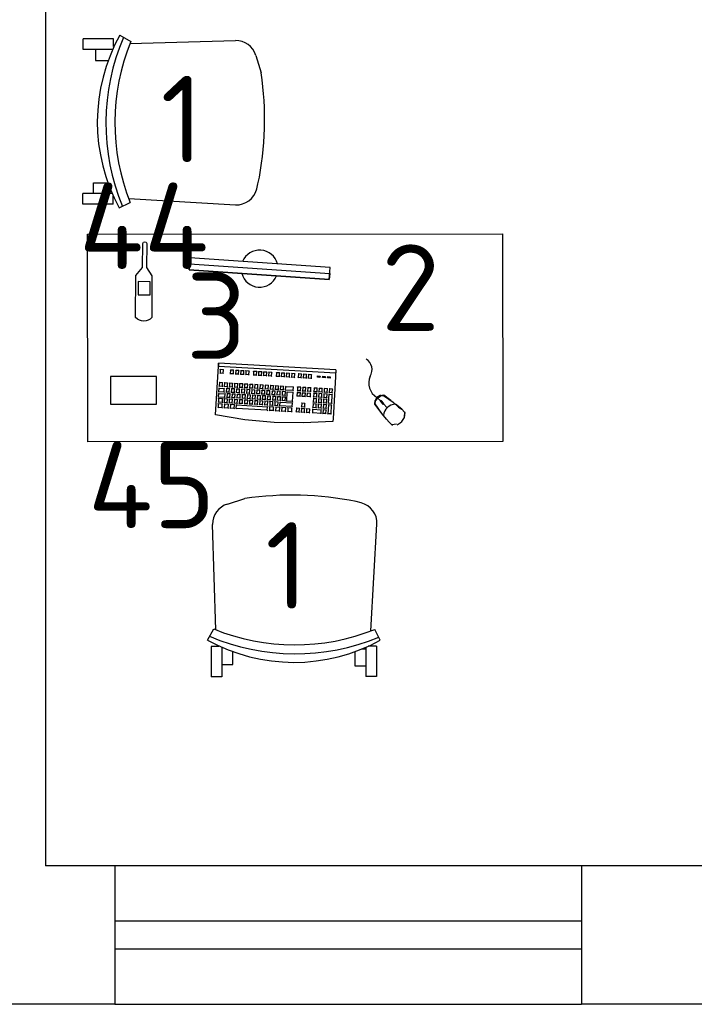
# Model space of a CAD drawing. Header units: millimetres. Extents: x 151654 to 877351, y 70322 to 154322.
# Tile 60 of 173: x 268447 to 270398, y 92138 to 94986. Entities that reach past the tile are written whole.
import ezdxf

# ---------------------------------------------------------------- set-up
doc = ezdxf.new("R2010")
doc.units = ezdxf.units.MM
doc.layers.add('технологич.о', color=152, linetype='Continuous', lineweight=30)
doc.styles.add('GOST', font='isocpeur.ttf')

# ---------------------------------------------------------------- blocks, each defined once
blk = doc.blocks.new('клавиатура')
at = {"layer": 'технологич.о', "ltscale": 2}
for p, q in [((-819747.7, 168021.3), (-819733.3, 168105.6)), ((-819733.3, 168105.6), (-819592.6, 168097.4)), ((-819712.4, 168098.6), (-819713.7, 168099.7)), ((-819713.1, 168087), (-819712.4, 168098.6)), ((-819701.9, 168098), (-819712.4, 168098.6)), ((-819702.6, 168086.4), (-819701.9, 168098)), ((-819701.9, 168098), (-819700.9, 168098.7)), ((-819697.1, 168097.7), (-819698.3, 168098.8)), ((-819697.8, 168086), (-819697.1, 168097.7)), ((-819686.6, 168097.1), (-819697.1, 168097.7)), ((-819687.3, 168085.4), (-819686.6, 168097.1)), ((-819686.6, 168097.1), (-819685.7, 168097.7)), ((-819682.4, 168096.8), (-819683.4, 168097.8)), ((-819683.4, 168078.8), (-819682.4, 168096.8)), ((-819682.4, 168096.8), (-819671.9, 168096.2)), ((-819671.9, 168096.2), (-819672.9, 168078.2)), ((-819671.9, 168096.2), (-819671.1, 168096.8)), ((-819667.1, 168095.9), (-819668, 168096.8)), ((-819667.9, 168081.1), (-819667.1, 168095.9)), ((-819667.1, 168095.9), (-819656.6, 168095.3)), ((-819656.6, 168095.3), (-819655.8, 168095.8)), ((-819651.1, 168095), (-819652.1, 168095.9)), ((-819592.6, 168097.4), (-819598, 168012.6)), ((-819593.9, 167927.3), (-819584.1, 168096.9)), ((-819584.1, 168096.9), (-819592.6, 168097.4)), ((-819591.9, 168097.4), (-819584.1, 168096.9)), ((-819715.4, 168067.9), (-819714.1, 168069.2)), ((-819713.5, 168080.8), (-819714.7, 168081.9)), ((-819714.5, 168085.6), (-819713.1, 168087)), ((-819714.1, 168069.2), (-819713.5, 168080.8)), ((-819714.1, 168069.2), (-819703.6, 168068.6)), ((-819702.9, 168080.2), (-819713.5, 168080.8)), ((-819713.1, 168087), (-819702.6, 168086.4)), ((-819703.6, 168068.6), (-819702.9, 168080.2)), ((-819703.6, 168068.6), (-819702.8, 168067.6)), ((-819702.9, 168080.2), (-819701.9, 168080.9)), ((-819702.6, 168086.4), (-819701.7, 168085.3)), ((-819699.1, 168066.6), (-819700.1, 168067.5)), ((-819699.9, 168071.3), (-819698.8, 168072.2)), ((-819698.2, 168081.2), (-819699.3, 168082.2)), ((-819699, 168085.1), (-819697.8, 168086)), ((-819698.8, 168072.2), (-819698.2, 168081.2)), ((-819698.8, 168072.2), (-819688.2, 168071.6)), ((-819687.7, 168080.6), (-819698.2, 168081.2)), ((-819697.8, 168086), (-819687.3, 168085.4)), ((-819688.2, 168071.6), (-819687.7, 168080.6)), ((-819688.2, 168071.6), (-819687.5, 168070.9)), ((-819687.7, 168080.6), (-819686.8, 168081.2)), ((-819687.3, 168085.4), (-819686.5, 168084.7)), ((-819684.5, 168077.9), (-819683.4, 168078.8)), ((-819683.3, 168073.1), (-819684.3, 168074)), ((-819683.9, 168064.2), (-819683.3, 168073.1)), ((-819683.4, 168078.8), (-819672.9, 168078.2)), ((-819672.8, 168072.5), (-819683.3, 168073.1)), ((-819673.3, 168063.6), (-819672.8, 168072.5)), ((-819672.9, 168078.2), (-819672.3, 168077.5)), ((-819672.8, 168072.5), (-819672.1, 168073)), ((-819668.9, 168080.2), (-819667.9, 168081.1)), ((-819667.9, 168075), (-819668.8, 168075.8)), ((-819668.4, 168066), (-819667.9, 168075)), ((-819667.9, 168081.1), (-819657.4, 168080.5)), ((-819657.3, 168074.4), (-819667.9, 168075)), ((-819657.8, 168065.4), (-819657.3, 168074.4)), ((-819656.6, 168095.3), (-819657.4, 168080.5)), ((-819657.4, 168080.5), (-819656.8, 168079.9)), ((-819657.3, 168074.4), (-819656.6, 168074.9)), ((-819653.5, 168070.7), (-819652.5, 168071.5)), ((-819652, 168080.5), (-819652.9, 168081.3)), ((-819652.7, 168085.2), (-819651.7, 168086)), ((-819652.5, 168071.5), (-819652, 168080.5)), ((-819652.5, 168071.5), (-819642, 168070.9)), ((-819641.5, 168079.9), (-819652, 168080.5)), ((-819651.7, 168086), (-819651.1, 168095)), ((-819651.7, 168086), (-819641.1, 168085.4)), ((-819640.6, 168094.4), (-819651.1, 168095)), ((-819642, 168070.9), (-819641.5, 168079.9)), ((-819642, 168070.9), (-819641.4, 168070.3)), ((-819641.5, 168079.9), (-819640.8, 168080.4)), ((-819641.1, 168085.4), (-819640.6, 168094.4)), ((-819641.1, 168085.4), (-819640.5, 168084.8)), ((-819640.6, 168094.4), (-819639.9, 168094.9)), ((-819614.5, 168083.2), (-819613.7, 168083.8)), ((-819613.1, 168092.8), (-819613.9, 168093.5)), ((-819613.7, 168083.8), (-819613.1, 168092.8)), ((-819613.7, 168083.8), (-819603.1, 168083.2)), ((-819602.6, 168092.2), (-819613.1, 168092.8)), ((-819603.1, 168083.2), (-819602.6, 168092.2)), ((-819603.1, 168083.2), (-819602.3, 168082.4)), ((-819602.6, 168092.2), (-819601.7, 168092.8)), ((-819720.7, 167956.1), (-819715.5, 168046)), ((-819715.5, 168046), (-819716.6, 168047.1)), ((-819716.4, 168050.3), (-819715.2, 168051.6)), ((-819714.5, 168063.2), (-819715.6, 168064.3)), ((-819715.5, 168046), (-819705, 168045.4)), ((-819715.2, 168051.6), (-819714.5, 168063.2)), ((-819715.2, 168051.6), (-819704.6, 168051)), ((-819704, 168062.6), (-819714.5, 168063.2)), ((-819705, 168045.4), (-819710.2, 167955.5)), ((-819705, 168045.4), (-819704.1, 168046)), ((-819704.6, 168051), (-819704, 168062.6)), ((-819704.6, 168051), (-819703.9, 168050)), ((-819704, 168062.6), (-819703, 168063.2)), ((-819701.5, 168042.2), (-819700.5, 168043.1)), ((-819699.9, 168052), (-819700.9, 168052.9)), ((-819700.7, 168056.8), (-819699.6, 168057.6)), ((-819700.5, 168043.1), (-819699.9, 168052)), ((-819700.5, 168043.1), (-819689.9, 168042.5)), ((-819689.4, 168051.4), (-819699.9, 168052)), ((-819699.6, 168057.6), (-819699.1, 168066.6)), ((-819699.6, 168057.6), (-819689.1, 168057)), ((-819688.6, 168066), (-819699.1, 168066.6)), ((-819689.9, 168042.5), (-819689.4, 168051.4)), ((-819689.9, 168042.5), (-819689.3, 168041.8)), ((-819689.4, 168051.4), (-819688.7, 168051.9)), ((-819689.1, 168057), (-819688.6, 168066)), ((-819689.1, 168057), (-819688.4, 168056.4)), ((-819688.6, 168066), (-819687.8, 168066.5)), ((-819685, 168044), (-819685.9, 168044.8)), ((-819685.7, 168048.8), (-819684.7, 168049.6)), ((-819685.5, 168035), (-819685, 168044)), ((-819684.2, 168058.5), (-819685.1, 168059.3)), ((-819674.5, 168043.3), (-819685, 168044)), ((-819684.9, 168063.3), (-819683.9, 168064.2)), ((-819684.7, 168049.6), (-819684.2, 168058.5)), ((-819684.7, 168049.6), (-819674.2, 168048.9)), ((-819673.7, 168057.9), (-819684.2, 168058.5)), ((-819683.9, 168064.2), (-819673.3, 168063.6)), ((-819675, 168034.4), (-819674.5, 168043.3)), ((-819674.5, 168043.3), (-819673.8, 168043.8)), ((-819674.2, 168048.9), (-819673.7, 168057.9)), ((-819674.2, 168048.9), (-819673.6, 168048.4)), ((-819673.7, 168057.9), (-819673, 168058.4)), ((-819673.3, 168063.6), (-819672.7, 168062.9)), ((-819669.5, 168045.8), (-819670.4, 168046.6)), ((-819670.2, 168050.7), (-819669.2, 168051.4)), ((-819670.1, 168036.8), (-819669.5, 168045.8)), ((-819668.7, 168060.4), (-819669.5, 168061.2)), ((-819659, 168045.2), (-819669.5, 168045.8)), ((-819669.4, 168065.2), (-819668.4, 168066)), ((-819669.2, 168051.4), (-819668.7, 168060.4)), ((-819669.2, 168051.4), (-819658.7, 168050.8)), ((-819658.2, 168059.8), (-819668.7, 168060.4)), ((-819668.4, 168066), (-819657.8, 168065.4)), ((-819659.5, 168036.2), (-819659, 168045.2)), ((-819659, 168045.2), (-819658.4, 168045.6)), ((-819658.7, 168050.8), (-819658.2, 168059.8)), ((-819658.7, 168050.8), (-819658.1, 168050.2)), ((-819658.2, 168059.8), (-819657.5, 168060.2)), ((-819657.8, 168065.4), (-819657.3, 168064.8)), ((-819655.2, 168041.6), (-819654.2, 168042.4)), ((-819653.7, 168051.4), (-819654.6, 168052.2)), ((-819654.3, 168056.2), (-819653.3, 168057)), ((-819654.2, 168042.4), (-819653.7, 168051.4)), ((-819654.2, 168042.4), (-819643.7, 168041.8)), ((-819652.8, 168065.9), (-819653.7, 168066.8)), ((-819643.1, 168050.8), (-819653.7, 168051.4)), ((-819653.3, 168057), (-819652.8, 168065.9)), ((-819653.3, 168057), (-819642.8, 168056.3)), ((-819642.3, 168065.3), (-819652.8, 168065.9)), ((-819643.7, 168041.8), (-819643.1, 168050.8)), ((-819643.7, 168041.8), (-819643.1, 168041.2)), ((-819643.1, 168050.8), (-819642.4, 168051.3)), ((-819642.8, 168056.3), (-819642.3, 168065.3)), ((-819642.8, 168056.3), (-819642.2, 168055.7)), ((-819642.3, 168065.3), (-819641.6, 168065.8)), ((-819617.1, 168038.4), (-819616.2, 168039.1)), ((-819615.7, 168048.1), (-819616.5, 168048.8)), ((-819616.2, 168053.6), (-819615.4, 168054.3)), ((-819616.2, 168039.1), (-819615.7, 168048.1)), ((-819616.2, 168039.1), (-819605.7, 168038.5)), ((-819605.2, 168047.5), (-819615.7, 168048.1)), ((-819614.8, 168063.2), (-819615.6, 168064)), ((-819615.4, 168054.3), (-819614.8, 168063.2)), ((-819615.4, 168054.3), (-819604.8, 168053.7)), ((-819604.3, 168062.6), (-819614.8, 168063.2)), ((-819605.7, 168038.5), (-819605.2, 168047.5)), ((-819605.7, 168038.5), (-819604.9, 168037.7)), ((-819605.2, 168047.5), (-819604.3, 168048.1)), ((-819604.8, 168053.7), (-819604.3, 168062.6)), ((-819604.8, 168053.7), (-819604.1, 168052.9)), ((-819604.3, 168062.6), (-819603.4, 168063.3)), ((-819756.1, 167936.7), (-819747.7, 168021.3)), ((-819703.2, 168012.6), (-819702.2, 168013.4)), ((-819701.7, 168022.4), (-819702.6, 168023.3)), ((-819702.3, 168027.5), (-819701.3, 168028.3)), ((-819702.2, 168013.4), (-819701.7, 168022.4)), ((-819702.2, 168013.4), (-819691.6, 168012.8)), ((-819700.8, 168037.3), (-819701.7, 168038.2)), ((-819691.1, 168021.8), (-819701.7, 168022.4)), ((-819701.3, 168028.3), (-819700.8, 168037.3)), ((-819701.3, 168028.3), (-819690.8, 168027.7)), ((-819690.3, 168036.7), (-819700.8, 168037.3)), ((-819691.6, 168012.8), (-819691.1, 168021.8)), ((-819691.6, 168012.8), (-819691, 168012.2)), ((-819691.1, 168021.8), (-819690.4, 168022.3)), ((-819690.8, 168027.7), (-819690.3, 168036.7)), ((-819690.8, 168027.7), (-819690.1, 168027.1)), ((-819690.3, 168036.7), (-819689.5, 168037.2)), ((-819686.7, 168014.3), (-819687.6, 168015.1)), ((-819687.4, 168019.5), (-819686.4, 168020.3)), ((-819687.3, 168005.3), (-819686.7, 168014.3)), ((-819685.9, 168029.2), (-819686.8, 168030)), ((-819676.2, 168013.7), (-819686.7, 168014.3)), ((-819686.5, 168034.2), (-819685.5, 168035)), ((-819686.4, 168020.3), (-819685.9, 168029.2)), ((-819686.4, 168020.3), (-819675.9, 168019.6)), ((-819675.4, 168028.6), (-819685.9, 168029.2)), ((-819685.5, 168035), (-819675, 168034.4)), ((-819676.7, 168004.7), (-819676.2, 168013.7)), ((-819676.2, 168013.7), (-819675.6, 168014.2)), ((-819675.9, 168019.6), (-819675.4, 168028.6)), ((-819675.9, 168019.6), (-819675.3, 168019.1)), ((-819675.4, 168028.6), (-819674.7, 168029.1)), ((-819675, 168034.4), (-819674.4, 168033.8)), ((-819671.3, 168016.2), (-819672.1, 168017)), ((-819671.9, 168021.4), (-819670.9, 168022.1)), ((-819671.8, 168007.2), (-819671.3, 168016.2)), ((-819660.7, 168015.6), (-819671.3, 168016.2)), ((-819670.4, 168031.1), (-819671.2, 168031.9)), ((-819671, 168036.1), (-819670.1, 168036.8)), ((-819670.9, 168022.1), (-819670.4, 168031.1)), ((-819670.9, 168022.1), (-819660.4, 168021.5)), ((-819659.9, 168030.5), (-819670.4, 168031.1)), ((-819670.1, 168036.8), (-819659.5, 168036.2)), ((-819661.3, 168006.6), (-819660.7, 168015.6)), ((-819660.7, 168015.6), (-819660.1, 168016)), ((-819660.4, 168021.5), (-819659.9, 168030.5)), ((-819660.4, 168021.5), (-819659.8, 168020.9)), ((-819659.9, 168030.5), (-819659.2, 168030.9)), ((-819659.5, 168036.2), (-819659, 168035.7)), ((-819656.9, 168012.5), (-819655.9, 168013.3)), ((-819655.4, 168022.3), (-819656.3, 168023.1)), ((-819656, 168027.1), (-819655, 168027.9)), ((-819655.9, 168013.3), (-819655.4, 168022.3)), ((-819655.9, 168013.3), (-819645.3, 168012.7)), ((-819654.5, 168036.8), (-819655.4, 168037.7)), ((-819644.8, 168021.7), (-819655.4, 168022.3)), ((-819655, 168027.9), (-819654.5, 168036.8)), ((-819655, 168027.9), (-819644.5, 168027.3)), ((-819644, 168036.2), (-819654.5, 168036.8)), ((-819645.3, 168012.7), (-819644.8, 168021.7)), ((-819645.3, 168012.7), (-819644.8, 168012.1)), ((-819644.8, 168021.7), (-819644.1, 168022.2)), ((-819644.5, 168027.3), (-819644, 168036.2)), ((-819644.5, 168027.3), (-819643.9, 168026.6)), ((-819644, 168036.2), (-819643.3, 168036.7)), ((-819617.4, 168018.4), (-819618.2, 168019.1)), ((-819618, 168023.7), (-819617.1, 168024.3)), ((-819618, 168009.4), (-819617.4, 168018.4)), ((-819616.6, 168033.3), (-819617.4, 168034)), ((-819606.9, 168017.8), (-819617.4, 168018.4)), ((-819617.1, 168024.3), (-819616.6, 168033.3)), ((-819617.1, 168024.3), (-819606.6, 168023.7)), ((-819606.1, 168032.7), (-819616.6, 168033.3)), ((-819607.4, 168008.8), (-819606.9, 168017.8)), ((-819606.9, 168017.8), (-819606, 168018.4)), ((-819606.6, 168023.7), (-819606.1, 168032.7)), ((-819606.6, 168023.7), (-819605.8, 168022.9)), ((-819606.1, 168032.7), (-819605.1, 168033.3)), ((-819598, 168012.6), (-819602.5, 167927.8)), ((-819704.9, 167983.5), (-819703.9, 167984.3)), ((-819703.3, 167993.3), (-819704.3, 167994.1)), ((-819704, 167998.1), (-819703, 167998.9)), ((-819703.9, 167984.3), (-819703.3, 167993.3)), ((-819703.9, 167984.3), (-819693.3, 167983.7)), ((-819702.5, 168007.8), (-819703.4, 168008.7)), ((-819692.8, 167992.7), (-819703.3, 167993.3)), ((-819703, 167998.9), (-819702.5, 168007.8)), ((-819703, 167998.9), (-819692.5, 167998.2)), ((-819692, 168007.2), (-819702.5, 168007.8)), ((-819693.3, 167983.7), (-819692.8, 167992.7)), ((-819693.3, 167983.7), (-819692.7, 167983.1)), ((-819692.8, 167992.7), (-819692.1, 167993.1)), ((-819692.5, 167998.2), (-819692, 168007.2)), ((-819692.5, 167998.2), (-819691.9, 167997.6)), ((-819692, 168007.2), (-819691.2, 168007.7)), ((-819688.4, 167985.2), (-819689.3, 167986)), ((-819689, 167990), (-819688.1, 167990.8)), ((-819689, 167976.2), (-819688.4, 167985.2)), ((-819687.6, 167999.8), (-819688.4, 168000.6)), ((-819677.9, 167984.6), (-819688.4, 167985.2)), ((-819688.2, 168004.6), (-819687.3, 168005.3)), ((-819688.1, 167990.8), (-819687.6, 167999.8)), ((-819688.1, 167990.8), (-819677.6, 167990.2)), ((-819677.1, 167999.1), (-819687.6, 167999.8)), ((-819687.3, 168005.3), (-819676.7, 168004.7)), ((-819678.4, 167975.6), (-819677.9, 167984.6)), ((-819677.9, 167984.6), (-819677.3, 167985)), ((-819677.6, 167990.2), (-819677.1, 167999.1)), ((-819677.6, 167990.2), (-819677, 167989.6)), ((-819677.1, 167999.1), (-819676.4, 167999.6)), ((-819676.7, 168004.7), (-819676.2, 168004.2)), ((-819672.9, 167987), (-819673.8, 167987.8)), ((-819673.5, 167991.9), (-819672.6, 167992.6)), ((-819673.5, 167978.1), (-819672.9, 167987)), ((-819672.1, 168001.6), (-819672.9, 168002.4)), ((-819662.4, 167986.4), (-819672.9, 167987)), ((-819672.7, 168006.5), (-819671.8, 168007.2)), ((-819672.6, 167992.6), (-819672.1, 168001.6)), ((-819672.6, 167992.6), (-819662.1, 167992)), ((-819661.6, 168001), (-819672.1, 168001.6)), ((-819671.8, 168007.2), (-819661.3, 168006.6)), ((-819662.9, 167977.5), (-819662.4, 167986.4)), ((-819662.4, 167986.4), (-819661.8, 167986.9)), ((-819662.1, 167992), (-819661.6, 168001)), ((-819662.1, 167992), (-819661.6, 167991.5)), ((-819661.6, 168001), (-819661, 168001.4)), ((-819661.3, 168006.6), (-819660.7, 168006)), ((-819658.6, 167983), (-819657.6, 167983.8)), ((-819657.1, 167992.7), (-819657.9, 167993.5)), ((-819657.7, 167997.5), (-819656.7, 167998.3)), ((-819657.6, 167983.8), (-819657.1, 167992.7)), ((-819657.6, 167983.8), (-819647.1, 167983.1)), ((-819656.2, 168007.2), (-819657.1, 168008.1)), ((-819646.5, 167992.1), (-819657.1, 167992.7)), ((-819656.7, 167998.3), (-819656.2, 168007.2)), ((-819656.7, 167998.3), (-819646.2, 167997.6)), ((-819645.7, 168006.6), (-819656.2, 168007.2)), ((-819647.1, 167983.1), (-819646.5, 167992.1)), ((-819647.1, 167983.1), (-819646.5, 167982.6)), ((-819646.5, 167992.1), (-819645.9, 167992.6)), ((-819646.2, 167997.6), (-819645.7, 168006.6)), ((-819646.2, 167997.6), (-819645.6, 167997.1)), ((-819645.7, 168006.6), (-819645, 168007.1)), ((-819619.6, 167981.8), (-819620.3, 167982.6)), ((-819620.1, 167986.6), (-819619.2, 167987.3)), ((-819620.1, 167972.9), (-819619.6, 167981.8)), ((-819609, 167981.2), (-819619.6, 167981.8)), ((-819618.7, 167996.3), (-819619.5, 167997)), ((-819619.2, 167987.3), (-819618.7, 167996.3)), ((-819619.2, 167987.3), (-819608.7, 167986.7)), ((-819618.8, 168008.7), (-819618, 168009.4)), ((-819608.2, 167995.7), (-819618.7, 167996.3)), ((-819618, 168009.4), (-819607.4, 168008.8)), ((-819609, 167981.2), (-819608.1, 167981.8)), ((-819608.7, 167986.7), (-819608.2, 167995.7)), ((-819608.7, 167986.7), (-819607.9, 167985.9)), ((-819608.2, 167995.7), (-819607.3, 167996.3)), ((-819607.4, 168008.8), (-819606.7, 168008)), ((-819721.8, 167954.9), (-819720.7, 167956.1)), ((-819720.7, 167956.1), (-819710.2, 167955.5)), ((-819710.2, 167955.5), (-819709.5, 167954.6)), ((-819706.5, 167954.4), (-819705.5, 167955.2)), ((-819705, 167964.2), (-819705.9, 167965)), ((-819705.7, 167969), (-819704.7, 167969.8)), ((-819705.5, 167955.2), (-819705, 167964.2)), ((-819705.5, 167955.2), (-819695, 167954.6)), ((-819704.2, 167978.7), (-819705.1, 167979.6)), ((-819694.5, 167963.6), (-819705, 167964.2)), ((-819704.7, 167969.8), (-819704.2, 167978.7)), ((-819704.7, 167969.8), (-819694.2, 167969.2)), ((-819693.7, 167978.1), (-819704.2, 167978.7)), ((-819695, 167954.6), (-819694.5, 167963.6)), ((-819695, 167954.6), (-819694.4, 167954)), ((-819694.5, 167963.6), (-819693.8, 167964)), ((-819694.2, 167969.2), (-819693.7, 167978.1)), ((-819694.2, 167969.2), (-819693.6, 167968.6)), ((-819693.7, 167978.1), (-819693, 167978.6)), ((-819690.1, 167956.1), (-819690.9, 167956.9)), ((-819690.7, 167961), (-819689.8, 167961.7)), ((-819690.6, 167947.1), (-819690.1, 167956.1)), ((-819689.3, 167970.7), (-819690.1, 167971.4)), ((-819679.6, 167955.5), (-819690.1, 167956.1)), ((-819689.9, 167975.5), (-819689, 167976.2)), ((-819689.8, 167961.7), (-819689.3, 167970.7)), ((-819689.8, 167961.7), (-819679.3, 167961.1)), ((-819678.7, 167970.1), (-819689.3, 167970.7)), ((-819689, 167976.2), (-819678.4, 167975.6)), ((-819680.1, 167946.5), (-819679.6, 167955.5)), ((-819679.6, 167955.5), (-819679, 167955.9)), ((-819679.3, 167961.1), (-819678.7, 167970.1)), ((-819679.3, 167961.1), (-819678.7, 167960.5)), ((-819678.7, 167970.1), (-819678.1, 167970.5)), ((-819678.4, 167975.6), (-819677.9, 167975.1)), ((-819674.6, 167958), (-819675.4, 167958.7)), ((-819675.2, 167962.8), (-819674.3, 167963.6)), ((-819675.2, 167949), (-819674.6, 167958)), ((-819673.8, 167972.5), (-819674.6, 167973.3)), ((-819664.1, 167957.3), (-819674.6, 167958)), ((-819674.4, 167977.4), (-819673.5, 167978.1)), ((-819674.3, 167963.6), (-819673.8, 167972.5)), ((-819674.3, 167963.6), (-819663.8, 167962.9)), ((-819663.3, 167971.9), (-819673.8, 167972.5)), ((-819673.5, 167978.1), (-819662.9, 167977.5)), ((-819664.6, 167948.4), (-819664.1, 167957.3)), ((-819664.1, 167957.3), (-819663.5, 167957.8)), ((-819663.8, 167962.9), (-819663.3, 167971.9)), ((-819663.8, 167962.9), (-819663.3, 167962.4)), ((-819663.3, 167971.9), (-819662.7, 167972.3)), ((-819662.9, 167977.5), (-819662.4, 167976.9)), ((-819660.3, 167952.9), (-819659.3, 167953.7)), ((-819658.8, 167962.6), (-819659.7, 167963.5)), ((-819659.4, 167967.9), (-819658.5, 167968.7)), ((-819659.3, 167953.7), (-819658.8, 167962.6)), ((-819659.3, 167953.7), (-819648.8, 167953.1)), ((-819657.9, 167977.7), (-819658.8, 167978.5)), ((-819648.3, 167962), (-819658.8, 167962.6)), ((-819658.5, 167968.7), (-819657.9, 167977.7)), ((-819658.5, 167968.7), (-819647.9, 167968.1)), ((-819647.4, 167977), (-819657.9, 167977.7)), ((-819648.8, 167953.1), (-819648.3, 167962)), ((-819648.8, 167953.1), (-819648.2, 167952.5)), ((-819648.3, 167962), (-819647.6, 167962.5)), ((-819647.9, 167968.1), (-819647.4, 167977)), ((-819647.9, 167968.1), (-819647.4, 167967.5)), ((-819647.4, 167977), (-819646.7, 167977.5)), ((-819621.3, 167952.7), (-819622, 167953.4)), ((-819621.8, 167957.7), (-819620.9, 167958.3)), ((-819620.4, 167967.3), (-819621.2, 167968)), ((-819620.9, 167972.2), (-819620.1, 167972.9)), ((-819620.9, 167958.3), (-819620.4, 167967.3)), ((-819620.9, 167958.3), (-819610.4, 167957.7)), ((-819609.9, 167966.7), (-819620.4, 167967.3)), ((-819620.1, 167972.9), (-819609.6, 167972.2)), ((-819610.4, 167957.7), (-819609.9, 167966.7)), ((-819610.4, 167957.7), (-819609.6, 167956.9)), ((-819609.9, 167966.7), (-819609, 167967.3)), ((-819609.6, 167972.2), (-819609, 167981.2)), ((-819609.6, 167972.2), (-819608.8, 167971.5)), ((-819757.4, 167851.6), (-819756.1, 167936.7)), ((-819722.1, 167932.3), (-819723.1, 167933.2)), ((-819722.8, 167937.4), (-819721.7, 167938.5)), ((-819722.8, 167920.7), (-819722.1, 167932.3)), ((-819721, 167950.1), (-819722.1, 167951)), ((-819711.6, 167931.6), (-819722.1, 167932.3)), ((-819721.7, 167938.5), (-819721, 167950.1)), ((-819721.7, 167938.5), (-819711.2, 167937.9)), ((-819710.5, 167949.5), (-819721, 167950.1)), ((-819712.2, 167920.1), (-819711.6, 167931.6)), ((-819711.6, 167931.6), (-819710.7, 167932.2)), ((-819711.2, 167937.9), (-819710.5, 167949.5)), ((-819711.2, 167937.9), (-819710.5, 167937)), ((-819710.5, 167949.5), (-819709.7, 167950.1)), ((-819708.2, 167924.8), (-819707.3, 167925.6)), ((-819706.7, 167934.6), (-819707.6, 167935.4)), ((-819707.4, 167939.6), (-819706.4, 167940.3)), ((-819707.3, 167925.6), (-819706.7, 167934.6)), ((-819707.3, 167925.6), (-819696.7, 167925)), ((-819705.9, 167949.3), (-819706.8, 167950.1)), ((-819696.2, 167934), (-819706.7, 167934.6)), ((-819706.4, 167940.3), (-819705.9, 167949.3)), ((-819706.4, 167940.3), (-819695.9, 167939.7)), ((-819695.4, 167948.7), (-819705.9, 167949.3)), ((-819696.7, 167925), (-819696.2, 167934)), ((-819696.7, 167925), (-819696.1, 167924.4)), ((-819696.2, 167934), (-819695.5, 167934.4)), ((-819695.9, 167939.7), (-819695.4, 167948.7)), ((-819695.9, 167939.7), (-819695.3, 167939.1)), ((-819695.4, 167948.7), (-819694.7, 167949.2)), ((-819691.8, 167927.2), (-819692.6, 167928)), ((-819692.4, 167931.5), (-819691.5, 167932.3)), ((-819692.3, 167918.2), (-819691.8, 167927.2)), ((-819691, 167941.2), (-819691.8, 167942)), ((-819681.3, 167926.6), (-819691.8, 167927.2)), ((-819691.6, 167946.4), (-819690.6, 167947.1)), ((-819691.5, 167932.3), (-819691, 167941.2)), ((-819691.5, 167932.3), (-819681, 167931.7)), ((-819680.5, 167940.6), (-819691, 167941.2)), ((-819690.6, 167947.1), (-819680.1, 167946.5)), ((-819681.8, 167917.6), (-819681.3, 167926.6)), ((-819681.3, 167926.6), (-819680.6, 167927)), ((-819681, 167931.7), (-819680.5, 167940.6)), ((-819681, 167931.7), (-819680.4, 167931.1)), ((-819680.5, 167940.6), (-819679.8, 167941.1)), ((-819680.1, 167946.5), (-819679.6, 167946)), ((-819676.3, 167928.4), (-819677.2, 167929.1)), ((-819676.9, 167933.4), (-819676, 167934.1)), ((-819676.9, 167919.4), (-819676.3, 167928.4)), ((-819675.5, 167943.1), (-819676.3, 167943.9)), ((-819665.8, 167927.7), (-819676.3, 167928.4)), ((-819676.1, 167948.3), (-819675.2, 167949)), ((-819676, 167934.1), (-819675.5, 167943.1)), ((-819676, 167934.1), (-819665.5, 167933.5)), ((-819665, 167942.5), (-819675.5, 167943.1)), ((-819675.2, 167949), (-819664.6, 167948.4)), ((-819666.3, 167918.8), (-819665.8, 167927.7)), ((-819665.8, 167927.7), (-819665.2, 167928.2)), ((-819665.5, 167933.5), (-819665, 167942.5)), ((-819665.5, 167933.5), (-819665, 167933)), ((-819665, 167942.5), (-819664.4, 167942.9)), ((-819664.6, 167948.4), (-819664.1, 167947.8)), ((-819660.5, 167933.1), (-819661.4, 167933.9)), ((-819661.2, 167938), (-819660.2, 167938.8)), ((-819661, 167924.1), (-819660.5, 167933.1)), ((-819659.7, 167947.8), (-819660.5, 167948.6)), ((-819650, 167932.5), (-819660.5, 167933.1)), ((-819660.2, 167938.8), (-819659.7, 167947.8)), ((-819660.2, 167938.8), (-819649.7, 167938.2)), ((-819649.1, 167947.1), (-819659.7, 167947.8)), ((-819650.5, 167923.5), (-819650, 167932.5)), ((-819650, 167932.5), (-819649.3, 167932.9)), ((-819649.7, 167938.2), (-819649.1, 167947.1)), ((-819649.7, 167938.2), (-819649.1, 167937.6)), ((-819649.1, 167947.1), (-819648.5, 167947.6)), ((-819622.6, 167930.2), (-819623.3, 167930.9)), ((-819623.1, 167921.2), (-819622.6, 167930.2)), ((-819622.6, 167943), (-819621.8, 167943.7)), ((-819612, 167929.6), (-819622.6, 167930.2)), ((-819621.8, 167943.7), (-819621.3, 167952.7)), ((-819621.8, 167943.7), (-819611.2, 167943.1)), ((-819610.7, 167952.1), (-819621.3, 167952.7)), ((-819612.5, 167920.6), (-819612, 167929.6)), ((-819612, 167929.6), (-819611.1, 167930.2)), ((-819611.2, 167943.1), (-819610.7, 167952.1)), ((-819611.2, 167943.1), (-819610.5, 167942.3)), ((-819610.7, 167952.1), (-819609.8, 167952.7)), ((-819602.5, 167927.8), (-819607.8, 167843)), ((-819603.7, 167757.6), (-819593.9, 167927.3)), ((-819724.1, 167897.2), (-819725.2, 167898.2)), ((-819724.9, 167902), (-819723.8, 167903.1)), ((-819724.8, 167885.6), (-819724.1, 167897.2)), ((-819723.1, 167914.7), (-819724.1, 167915.7)), ((-819713.6, 167896.6), (-819724.1, 167897.2)), ((-819723.9, 167919.5), (-819722.8, 167920.7)), ((-819723.8, 167903.1), (-819723.1, 167914.7)), ((-819723.8, 167903.1), (-819713.2, 167902.5)), ((-819712.6, 167914.1), (-819723.1, 167914.7)), ((-819722.8, 167920.7), (-819712.2, 167920.1)), ((-819714.3, 167885), (-819713.6, 167896.6)), ((-819713.6, 167896.6), (-819712.7, 167897.2)), ((-819713.2, 167902.5), (-819712.6, 167914.1)), ((-819713.2, 167902.5), (-819712.5, 167901.6)), ((-819712.6, 167914.1), (-819711.7, 167914.7)), ((-819712.2, 167920.1), (-819711.5, 167919.2)), ((-819709.7, 167884), (-819707.6, 167919.8)), ((-819707.6, 167919.8), (-819708.5, 167920.7)), ((-819707.6, 167919.8), (-819697.1, 167919.2)), ((-819697.1, 167919.2), (-819699.2, 167883.4)), ((-819697.1, 167919.2), (-819696.4, 167919.7)), ((-819694, 167900.1), (-819694.9, 167901.1)), ((-819694.8, 167883.2), (-819694, 167900.1)), ((-819694.3, 167903.5), (-819693.3, 167904.3)), ((-819694, 167900.1), (-819667.5, 167898.6)), ((-819692.8, 167913.3), (-819693.7, 167914.1)), ((-819693.3, 167904.3), (-819692.8, 167913.3)), ((-819693.3, 167904.3), (-819682.8, 167903.7)), ((-819693.2, 167917.5), (-819692.3, 167918.2)), ((-819682.3, 167912.7), (-819692.8, 167913.3)), ((-819692.3, 167918.2), (-819681.8, 167917.6)), ((-819682.8, 167903.7), (-819682.3, 167912.7)), ((-819682.8, 167903.7), (-819682.2, 167903.1)), ((-819682.3, 167912.7), (-819681.6, 167913.2)), ((-819681.8, 167917.6), (-819681.2, 167917)), ((-819678.7, 167903.8), (-819677.7, 167904.5)), ((-819677.2, 167913.5), (-819678, 167914.3)), ((-819677.8, 167918.7), (-819676.9, 167919.4)), ((-819677.7, 167904.5), (-819677.2, 167913.5)), ((-819677.7, 167904.5), (-819667.2, 167903.9)), ((-819666.7, 167912.9), (-819677.2, 167913.5)), ((-819676.9, 167919.4), (-819666.3, 167918.8)), ((-819667.5, 167898.6), (-819668.5, 167881.6)), ((-819667.5, 167898.6), (-819667, 167898.9)), ((-819667.2, 167903.9), (-819666.7, 167912.9)), ((-819667.2, 167903.9), (-819666.7, 167903.4)), ((-819666.7, 167912.9), (-819666.1, 167913.3)), ((-819666.3, 167918.8), (-819665.8, 167918.2)), ((-819663.5, 167881.4), (-819662.2, 167903.7)), ((-819662.2, 167903.7), (-819663.1, 167904.5)), ((-819662.9, 167908.8), (-819661.9, 167909.6)), ((-819661.4, 167918.5), (-819662.3, 167919.4)), ((-819662.2, 167903.7), (-819651.7, 167903)), ((-819662, 167923.3), (-819661, 167924.1)), ((-819661.9, 167909.6), (-819661.4, 167918.5)), ((-819661.9, 167909.6), (-819651.4, 167909)), ((-819650.8, 167917.9), (-819661.4, 167918.5)), ((-819661, 167924.1), (-819650.5, 167923.5)), ((-819651.7, 167903), (-819653, 167880.8)), ((-819651.7, 167903), (-819651, 167903.5)), ((-819651.4, 167909), (-819650.8, 167917.9)), ((-819651.4, 167909), (-819650.8, 167908.4)), ((-819650.8, 167917.9), (-819650.2, 167918.4)), ((-819650.5, 167923.5), (-819649.9, 167922.9)), ((-819624.2, 167901.1), (-819625, 167901.8)), ((-819624.8, 167906.1), (-819623.9, 167906.8)), ((-819624.8, 167892.1), (-819624.2, 167901.1)), ((-819623.4, 167915.7), (-819624.2, 167916.5)), ((-819613.7, 167900.5), (-819624.2, 167901.1)), ((-819623.9, 167920.5), (-819623.1, 167921.2)), ((-819623.9, 167906.8), (-819623.4, 167915.7)), ((-819623.9, 167906.8), (-819613.4, 167906.1)), ((-819612.9, 167915.1), (-819623.4, 167915.7)), ((-819623.1, 167921.2), (-819612.5, 167920.6)), ((-819614.2, 167891.5), (-819613.7, 167900.5)), ((-819613.7, 167900.5), (-819612.8, 167901.1)), ((-819613.4, 167906.1), (-819612.9, 167915.1)), ((-819613.4, 167906.1), (-819612.6, 167905.4)), ((-819612.9, 167915.1), (-819612, 167915.7)), ((-819612.5, 167920.6), (-819611.8, 167919.8)), ((-819725.5, 167872.6), (-819726.6, 167873.5)), ((-819726.1, 167863.6), (-819725.5, 167872.6)), ((-819726, 167884.4), (-819724.8, 167885.6)), ((-819715, 167871.9), (-819725.5, 167872.6)), ((-819724.8, 167885.6), (-819714.3, 167885)), ((-819715.5, 167863), (-819715, 167871.9)), ((-819715, 167871.9), (-819714.2, 167872.5)), ((-819714.3, 167885), (-819713.5, 167884.1)), ((-819710.7, 167883.3), (-819709.7, 167884)), ((-819709.7, 167884), (-819699.2, 167883.4)), ((-819699.2, 167883.4), (-819698.5, 167882.8)), ((-819696, 167882.3), (-819694.8, 167883.2)), ((-819694.8, 167883.2), (-819668.5, 167881.6)), ((-819679.6, 167869.9), (-819680.2, 167870.5)), ((-819680.1, 167860.9), (-819679.6, 167869.9)), ((-819679.6, 167869.9), (-819669, 167869.3)), ((-819669, 167869.3), (-819669.6, 167860.3)), ((-819669, 167869.3), (-819668.6, 167869.6)), ((-819668.5, 167881.6), (-819668.1, 167881.3)), ((-819664.2, 167869), (-819665.1, 167869.8)), ((-819664.8, 167860), (-819664.2, 167869)), ((-819664.5, 167880.8), (-819663.5, 167881.4)), ((-819653.7, 167868.4), (-819664.2, 167869)), ((-819663.5, 167881.4), (-819653, 167880.8)), ((-819654.2, 167859.4), (-819653.7, 167868.4)), ((-819653.7, 167868.4), (-819653, 167868.9)), ((-819653, 167880.8), (-819652.4, 167880.3)), ((-819626.5, 167876.5), (-819625.6, 167877.2)), ((-819625.1, 167886.2), (-819625.9, 167886.9)), ((-819625.6, 167891.4), (-819624.8, 167892.1)), ((-819625.6, 167877.2), (-819625.1, 167886.2)), ((-819625.6, 167877.2), (-819615.1, 167876.6)), ((-819614.6, 167885.6), (-819625.1, 167886.2)), ((-819624.8, 167892.1), (-819614.2, 167891.5)), ((-819615.1, 167876.6), (-819614.6, 167885.6)), ((-819615.1, 167876.6), (-819614.3, 167875.8)), ((-819614.6, 167885.6), (-819613.7, 167886.2)), ((-819614.2, 167891.5), (-819613.5, 167890.7)), ((-819753, 167766.3), (-819757.4, 167851.6)), ((-819727.2, 167843.2), (-819728.3, 167844.2)), ((-819728, 167848.1), (-819726.9, 167849)), ((-819727.8, 167834.2), (-819727.2, 167843.2)), ((-819726.4, 167857.9), (-819727.4, 167858.9)), ((-819727.2, 167862.7), (-819726.1, 167863.6)), ((-819716.7, 167842.6), (-819727.2, 167843.2)), ((-819726.9, 167849), (-819726.4, 167857.9)), ((-819726.9, 167849), (-819716.4, 167848.4)), ((-819715.9, 167857.3), (-819726.4, 167857.9)), ((-819726.1, 167863.6), (-819715.5, 167863)), ((-819717.2, 167833.6), (-819716.7, 167842.6)), ((-819716.7, 167842.6), (-819715.9, 167843.2)), ((-819716.4, 167848.4), (-819715.9, 167857.3)), ((-819716.4, 167848.4), (-819715.7, 167847.6)), ((-819715.9, 167857.3), (-819715, 167857.9)), ((-819715.5, 167863), (-819714.8, 167862.3)), ((-819712.6, 167847.3), (-819711.6, 167848.1)), ((-819711.1, 167857.1), (-819712, 167857.9)), ((-819711.6, 167848.1), (-819711.1, 167857.1)), ((-819711.6, 167848.1), (-819701.1, 167847.5)), ((-819700.5, 167856.4), (-819711.1, 167857.1)), ((-819701.1, 167847.5), (-819700.5, 167856.4)), ((-819701.1, 167847.5), (-819700.4, 167846.8)), ((-819700.5, 167856.4), (-819699.8, 167857)), ((-819681.3, 167840.5), (-819682, 167841.2)), ((-819681.8, 167831.6), (-819681.3, 167840.5)), ((-819681.7, 167845.7), (-819680.9, 167846.3)), ((-819681.3, 167840.5), (-819670.7, 167839.9)), ((-819680.4, 167855.3), (-819681.1, 167855.9)), ((-819680.9, 167846.3), (-819680.4, 167855.3)), ((-819680.9, 167846.3), (-819670.4, 167845.7)), ((-819680.8, 167860.3), (-819680.1, 167860.9)), ((-819680.4, 167855.3), (-819669.9, 167854.7)), ((-819680.1, 167860.9), (-819669.6, 167860.3)), ((-819670.7, 167839.9), (-819671.3, 167830.9)), ((-819670.7, 167839.9), (-819670.3, 167840.2)), ((-819669.9, 167854.7), (-819670.4, 167845.7)), ((-819670.4, 167845.7), (-819670, 167845.3)), ((-819669.9, 167854.7), (-819669.4, 167855)), ((-819669.6, 167860.3), (-819669.2, 167859.9)), ((-819665.9, 167839.6), (-819666.9, 167840.5)), ((-819666.6, 167844.6), (-819665.6, 167845.4)), ((-819666.5, 167830.7), (-819665.9, 167839.6)), ((-819665.1, 167854.4), (-819666, 167855.2)), ((-819655.4, 167839), (-819665.9, 167839.6)), ((-819665.7, 167859.2), (-819664.8, 167860)), ((-819665.6, 167845.4), (-819665.1, 167854.4)), ((-819665.6, 167845.4), (-819655.1, 167844.8)), ((-819654.6, 167853.8), (-819665.1, 167854.4)), ((-819664.8, 167860), (-819654.2, 167859.4)), ((-819655.4, 167839), (-819654.7, 167839.5)), ((-819655.1, 167844.8), (-819654.6, 167853.8)), ((-819655.1, 167844.8), (-819654.5, 167844.2)), ((-819654.6, 167853.8), (-819653.9, 167854.3)), ((-819654.2, 167859.4), (-819653.6, 167858.8)), ((-819628.5, 167842.5), (-819627.6, 167843.2)), ((-819627.1, 167852.2), (-819627.9, 167852.9)), ((-819627.6, 167857.1), (-819626.7, 167857.8)), ((-819627.6, 167843.2), (-819627.1, 167852.2)), ((-819627.6, 167843.2), (-819617.1, 167842.6)), ((-819616.6, 167851.6), (-819627.1, 167852.2)), ((-819626.2, 167866.8), (-819627, 167867.5)), ((-819626.7, 167857.8), (-819626.2, 167866.8)), ((-819626.7, 167857.8), (-819616.2, 167857.2)), ((-819615.7, 167866.2), (-819626.2, 167866.8)), ((-819617.1, 167842.6), (-819616.6, 167851.6)), ((-819617.1, 167842.6), (-819616.3, 167841.8)), ((-819616.6, 167851.6), (-819615.6, 167852.2)), ((-819616.2, 167857.2), (-819615.7, 167866.2)), ((-819616.2, 167857.2), (-819615.4, 167856.4)), ((-819615.7, 167866.2), (-819614.8, 167866.8)), ((-819607.8, 167843), (-819612.3, 167758.1)), ((-819729.7, 167800.9), (-819728.3, 167825)), ((-819728.3, 167825), (-819729.4, 167826)), ((-819728.9, 167833.3), (-819727.8, 167834.2)), ((-819728.3, 167825), (-819717.8, 167824.3)), ((-819727.8, 167834.2), (-819717.2, 167833.6)), ((-819717.8, 167824.3), (-819719.2, 167800.3)), ((-819717.8, 167824.3), (-819716.8, 167825)), ((-819717.2, 167833.6), (-819716.5, 167832.9)), ((-819714.7, 167814.1), (-819713.5, 167815.1)), ((-819713, 167824.1), (-819714, 167825.1)), ((-819713.5, 167815.1), (-819713, 167824.1)), ((-819713.5, 167815.1), (-819703, 167814.5)), ((-819702.5, 167823.5), (-819713, 167824.1)), ((-819703, 167814.5), (-819702.5, 167823.5)), ((-819703, 167814.5), (-819702.2, 167813.7)), ((-819702.5, 167823.5), (-819701.6, 167824.1)), ((-819699.3, 167813.3), (-819698.2, 167814.2)), ((-819697.6, 167823.2), (-819698.6, 167824.1)), ((-819698.2, 167814.2), (-819697.6, 167823.2)), ((-819698.2, 167814.2), (-819687.6, 167813.6)), ((-819687.1, 167822.6), (-819697.6, 167823.2)), ((-819687.6, 167813.6), (-819687.1, 167822.6)), ((-819687.6, 167813.6), (-819687, 167812.9)), ((-819687.1, 167822.6), (-819686.3, 167823.1)), ((-819683.9, 167812.5), (-819682.8, 167813.3)), ((-819682.3, 167822.3), (-819683.2, 167823.1)), ((-819682.8, 167813.3), (-819682.3, 167822.3)), ((-819682.8, 167813.3), (-819672.3, 167812.7)), ((-819682.6, 167830.9), (-819681.8, 167831.6)), ((-819671.8, 167821.7), (-819682.3, 167822.3)), ((-819681.8, 167831.6), (-819671.3, 167830.9)), ((-819672.3, 167812.7), (-819671.8, 167821.7)), ((-819672.3, 167812.7), (-819671.7, 167812.1)), ((-819671.8, 167821.7), (-819671.1, 167822.2)), ((-819671.3, 167830.9), (-819670.8, 167830.5)), ((-819668.6, 167811.6), (-819667.5, 167812.4)), ((-819667, 167821.4), (-819668, 167822.3)), ((-819667.5, 167829.8), (-819666.5, 167830.7)), ((-819667.5, 167812.4), (-819667, 167821.4)), ((-819667.5, 167812.4), (-819657, 167811.8)), ((-819656.5, 167820.8), (-819667, 167821.4)), ((-819666.5, 167830.7), (-819655.9, 167830.1)), ((-819657, 167811.8), (-819656.5, 167820.8)), ((-819657, 167811.8), (-819656.4, 167811.2)), ((-819656.5, 167820.8), (-819655.7, 167821.3)), ((-819655.9, 167830.1), (-819655.4, 167839)), ((-819655.9, 167830.1), (-819655.3, 167829.4)), ((-819629.3, 167827.9), (-819628.4, 167828.6)), ((-819627.9, 167837.5), (-819628.7, 167838.3)), ((-819628.4, 167828.6), (-819627.9, 167837.5)), ((-819628.4, 167828.6), (-819617.9, 167828)), ((-819617.4, 167836.9), (-819627.9, 167837.5)), ((-819625.7, 167803.8), (-819625.3, 167811.1)), ((-819625.3, 167811.1), (-819621.5, 167810.9)), ((-819621.5, 167810.9), (-819622, 167803.6)), ((-819617.9, 167828), (-819617.4, 167836.9)), ((-819617.9, 167828), (-819617.1, 167827.2)), ((-819617.4, 167836.9), (-819616.5, 167837.6)), ((-819731.9, 167785.5), (-819730.5, 167786.6)), ((-819730, 167795.6), (-819731.2, 167796.7)), ((-819731, 167800), (-819729.7, 167800.9)), ((-819730.5, 167786.6), (-819730, 167795.6)), ((-819730.5, 167786.6), (-819720, 167786)), ((-819719.5, 167795), (-819730, 167795.6)), ((-819729.7, 167800.9), (-819719.2, 167800.3)), ((-819720, 167786), (-819719.5, 167795)), ((-819720, 167786), (-819719.1, 167785.1)), ((-819719.5, 167795), (-819718.4, 167795.7)), ((-819719.2, 167800.3), (-819718.3, 167799.5)), ((-819716.5, 167784.7), (-819715.2, 167785.7)), ((-819714.7, 167794.7), (-819715.8, 167795.8)), ((-819715.6, 167799.5), (-819714.3, 167800.5)), ((-819715.2, 167785.7), (-819714.7, 167794.7)), ((-819715.2, 167785.7), (-819704.7, 167785.1)), ((-819713.8, 167809.5), (-819714.9, 167810.5)), ((-819704.2, 167794.1), (-819714.7, 167794.7)), ((-819714.3, 167800.5), (-819713.8, 167809.5)), ((-819714.3, 167800.5), (-819703.8, 167799.9)), ((-819703.3, 167808.8), (-819713.8, 167809.5)), ((-819704.7, 167785.1), (-819704.2, 167794.1)), ((-819704.7, 167785.1), (-819703.9, 167784.3)), ((-819704.2, 167794.1), (-819703.2, 167794.8)), ((-819703.8, 167799.9), (-819703.3, 167808.8)), ((-819703.8, 167799.9), (-819703, 167799.1)), ((-819703.3, 167808.8), (-819702.4, 167809.5)), ((-819701, 167783.9), (-819699.9, 167784.8)), ((-819699.4, 167793.8), (-819700.4, 167794.8)), ((-819700.2, 167798.7), (-819699, 167799.6)), ((-819699.9, 167784.8), (-819699.4, 167793.8)), ((-819699.9, 167784.8), (-819689.3, 167784.2)), ((-819698.5, 167808.6), (-819699.5, 167809.5)), ((-819688.8, 167793.2), (-819699.4, 167793.8)), ((-819699, 167799.6), (-819698.5, 167808.6)), ((-819699, 167799.6), (-819688.5, 167799)), ((-819688, 167808), (-819698.5, 167808.6)), ((-819689.3, 167784.2), (-819688.8, 167793.2)), ((-819689.3, 167784.2), (-819688.6, 167783.5)), ((-819688.8, 167793.2), (-819688, 167793.8)), ((-819688.5, 167799), (-819688, 167808)), ((-819688.5, 167799), (-819687.8, 167798.3)), ((-819688, 167808), (-819687.2, 167808.5)), ((-819685.6, 167783.1), (-819684.5, 167784)), ((-819684, 167792.9), (-819685, 167793.8)), ((-819684.7, 167797.9), (-819683.7, 167798.7)), ((-819684.5, 167784), (-819684, 167792.9)), ((-819684.5, 167784), (-819674, 167783.3)), ((-819683.2, 167807.7), (-819684.1, 167808.5)), ((-819673.5, 167792.3), (-819684, 167792.9)), ((-819683.7, 167798.7), (-819683.2, 167807.7)), ((-819683.7, 167798.7), (-819673.2, 167798.1)), ((-819672.6, 167807.1), (-819683.2, 167807.7)), ((-819674, 167783.3), (-819673.5, 167792.3)), ((-819674, 167783.3), (-819673.4, 167782.7)), ((-819673.5, 167792.3), (-819672.8, 167792.8)), ((-819673.2, 167798.1), (-819672.6, 167807.1)), ((-819673.2, 167798.1), (-819672.6, 167797.5)), ((-819672.6, 167807.1), (-819671.9, 167807.6)), ((-819670.3, 167782.2), (-819669.2, 167783.1)), ((-819668.7, 167792), (-819669.7, 167792.9)), ((-819669.4, 167797), (-819668.4, 167797.8)), ((-819669.2, 167783.1), (-819668.7, 167792)), ((-819669.2, 167783.1), (-819658.7, 167782.5)), ((-819667.8, 167806.8), (-819668.8, 167807.7)), ((-819658.2, 167791.4), (-819668.7, 167792)), ((-819668.4, 167797.8), (-819667.8, 167806.8)), ((-819668.4, 167797.8), (-819657.8, 167797.2)), ((-819657.3, 167806.2), (-819667.8, 167806.8)), ((-819658.7, 167782.5), (-819658.2, 167791.4)), ((-819658.7, 167782.5), (-819658.1, 167781.8)), ((-819658.2, 167791.4), (-819657.4, 167791.9)), ((-819657.8, 167797.2), (-819657.3, 167806.2)), ((-819657.8, 167797.2), (-819657.2, 167796.6)), ((-819657.3, 167806.2), (-819656.6, 167806.7)), ((-819626.6, 167789), (-819626.1, 167796.2)), ((-819622.8, 167788.8), (-819626.6, 167789)), ((-819626.1, 167796.2), (-819622.4, 167796)), ((-819622, 167803.6), (-819625.7, 167803.8)), ((-819622.4, 167796), (-819622.8, 167788.8)), ((-819744.6, 167765.8), (-819753, 167766.3)), ((-819641.7, 167759.8), (-819744.6, 167765.8)), ((-819733, 167770.5), (-819731.4, 167771.8)), ((-819730.9, 167780.7), (-819732.3, 167782.1)), ((-819731.4, 167771.8), (-819730.9, 167780.7)), ((-819731.4, 167771.8), (-819705.7, 167770.3)), ((-819705.2, 167779.2), (-819730.9, 167780.7)), ((-819705.7, 167770.3), (-819705.2, 167779.2)), ((-819705.7, 167770.3), (-819705, 167769.5)), ((-819705.2, 167779.2), (-819704.3, 167779.8)), ((-819702.1, 167768.9), (-819700.7, 167770)), ((-819700.2, 167778.9), (-819701.4, 167780.1)), ((-819700.7, 167770), (-819700.2, 167778.9)), ((-819700.7, 167770), (-819675, 167768.5)), ((-819700.2, 167778.9), (-819674.5, 167777.4)), ((-819674.5, 167777.4), (-819675, 167768.5)), ((-819675, 167768.5), (-819674.6, 167768)), ((-819674.5, 167777.4), (-819674.1, 167777.8)), ((-819671.2, 167767.3), (-819670.1, 167768.2)), ((-819669.6, 167777.2), (-819670.5, 167778.1)), ((-819670.1, 167768.2), (-819669.6, 167777.2)), ((-819670.1, 167768.2), (-819659.6, 167767.6)), ((-819659, 167776.6), (-819669.6, 167777.2)), ((-819659.6, 167767.6), (-819659, 167776.6)), ((-819659.6, 167767.6), (-819658.9, 167766.9)), ((-819659, 167776.6), (-819658.3, 167777.1)), ((-819603.7, 167757.6), (-819641.7, 167759.8)), ((-819627.4, 167774.5), (-819627, 167781.7)), ((-819623.7, 167774.3), (-819627.4, 167774.5)), ((-819627, 167781.7), (-819623.3, 167781.5)), ((-819623.3, 167781.5), (-819623.7, 167774.3))]:
    blk.add_line(p, q, dxfattribs=at)
blk = doc.blocks.new('мышка')
at = {"layer": 'технологич.о', "ltscale": 2}
for p, q in [((-819729.8, 167624.6), (-819703.5, 167645.1)), ((-819729.8, 167624.6), (-819702.4, 167644.5)), ((-819703.5, 167645.1), (-819693, 167643.8)), ((-819702.4, 167644.5), (-819693.6, 167643.3)), ((-819692.8, 167644.1), (-819694.8, 167644)), ((-819694.8, 167644), (-819692.8, 167644)), ((-819694.8, 167644), (-819692.9, 167643.9)), ((-819693.6, 167643.3), (-819685.4, 167637)), ((-819683.5, 167639), (-819692.8, 167644.1)), ((-819746.5, 167611.1), (-819729.8, 167624.6)), ((-819713.6, 167609.7), (-819702.7, 167620.2)), ((-819677.8, 167620.4), (-819697.6, 167592.6)), ((-819693.9, 167628.9), (-819683.5, 167639)), ((-819692.7, 167599.4), (-819677.2, 167619)), ((-819685.4, 167637), (-819679.1, 167628.9)), ((-819678.3, 167629.7), (-819683.5, 167639)), ((-819679.1, 167628.9), (-819677.8, 167620.4)), ((-819677.2, 167619), (-819678.7, 167629.3)), ((-819678.5, 167629.4), (-819678.4, 167626.8)), ((-819678.4, 167626.7), (-819678.3, 167629.7)), ((-819678.4, 167626.7), (-819678.3, 167629.7)), ((-819678.4, 167629.6), (-819678.4, 167626.8)), ((-819763, 167596), (-819764.7, 167594.4)), ((-819763, 167596), (-819755.1, 167604.1)), ((-819761.5, 167582.5), (-819763, 167596)), ((-819755.1, 167604.1), (-819746.5, 167611.1)), ((-819718.1, 167567.4), (-819703.4, 167585.9)), ((-819697.6, 167592.6), (-819711.7, 167576.5)), ((-819763.3, 167580.7), (-819757.4, 167572.2)), ((-819757.4, 167572.2), (-819753.4, 167567.1)), ((-819753.4, 167567.1), (-819741.4, 167559)), ((-819741.4, 167559), (-819727.7, 167557.7)), ((-819726.1, 167559.3), (-819739.6, 167560.8)), ((-819727.7, 167557.7), (-819726.1, 167559.3)), ((-819718.1, 167567.4), (-819726.1, 167559.3)), ((-819711.7, 167576.5), (-819718.1, 167567.4))]:
    blk.add_line(p, q, dxfattribs=at)
blk.add_lwpolyline([(-819704, 167621.6), (-819701.6, 167619), (-819692.4, 167627.3), (-819694.8, 167629.9)], close=True, dxfattribs=at)
for centre, radius, start, end in [((-819603.3, 167688.2), 35.1, 237.3081, 329.7333), ((-819641.9, 167614.8), 48.1, 65.8484, 149.818), ((-819739.4, 167584.6), 36, 2.1523, 83.1992)]:
    blk.add_arc(centre, radius, start, end, dxfattribs=at)
blk = doc.blocks.new('монитор')
at = {"layer": 'технологич.о', "ltscale": 2}
for points in [[(-819343, 167776.8), (-819308, 167774.3), (-819279.3, 168179.5), (-819314.3, 168182)], [(-819314.3, 168182), (-819296.8, 168180.7), (-819325.5, 167775.5), (-819343, 167776.8)]]:
    blk.add_lwpolyline(points, close=True, dxfattribs=at)
for start, end in [(105.1069, 246.7874), (285.1069, 66.7874)]:
    blk.add_arc((-819311.1, 167978.1), 53.5, start, end, dxfattribs=at)
blk = doc.blocks.new('superkomfortchair 2')
at = {"layer": 'технологич.о', "linetype": 'Continuous'}
for p, q in [((-239.2, -32.01), (-239.2, 55.695)), ((-239.2, 55.695), (-208, 55.695)), ((-208, -28.902), (-208, 55.695)), ((208, -28.451), (208, 55.695)), ((208, 55.695), (239.2, 55.695)), ((239.2, -32.01), (239.2, 55.695)), ((-208, 25.149), (-176.8, 25.149)), ((-176.8, 25.149), (-176.8, -16.449)), ((208, 20.149), (176.8, 20.149)), ((176.8, 20.149), (176.8, -17.679)), ((-208, -23.451), (-195.0676, -23.451)), ((-249.58336, -49.416), (-233.80448, -80.984)), ((-239.2, -32.01), (-214.95656, -32.01)), ((216.62264, -32.01), (239.2, -32.01)), ((249.79032, -50.487), (231.5248, -82.322)), ((-222.58288, -76.582), (-240.46048, -385.443)), ((225.59576, -79.924), (234.65, -384.913)), ((-194.47064, -446.69), (-180.09368, -450.434)), ((191.47336, -443.715), (141.24136, -459.332))]:
    blk.add_line(p, q, dxfattribs=at)
for centre, major_axis, start_param, end_param in [((-0.86112, -466.333), (-499.8656, 0), 4.187126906, 5.2331917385), ((-4.36904, -598.93), (-611.75504, 0), 4.2951139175, 5.1170365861), ((-2.782, -609.946), (-596.65944, 0), 4.3088252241, 5.1099732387), ((-178.1572, -388.777), (-62.4, 0), 6.2275878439, 7.5894769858), ((172.27496, -386.625), (-62.4, 0), 1.8835191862, 3.1701305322), ((5.6784, 383.421), (-886.88392, 0), 1.3597668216, 1.7242509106)]:
    blk.add_ellipse(centre, major_axis=major_axis, ratio=0.9615384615, start_param=start_param, end_param=end_param, dxfattribs=at)
blk = doc.blocks.new('45')
at = {"layer": 'технологич.о', "ltscale": 2}
blk.add_lwpolyline([(-119151.4, 116341.5), (-119116.7, 116402.2), (-119091.4, 116414.6), (-119030.8, 116519.5, 0.425107), (-119071.6, 116543.1), (-119132.4, 116437.8), (-119126.9, 116408), (-119161.2, 116347.2, 0.881659)], format="xyb", close=True, dxfattribs=at)
blk.add_lwpolyline([(-119117.4, 116449.4), (-119098.3, 116482.5), (-119068.6, 116465.3), (-119087.7, 116432.3)], close=True, dxfattribs=at)

msp = doc.modelspace()

# ---------------------------------------------------------------- linework, layer by layer
at = {"lineweight": 30}
for p, q in [((268522.2, 97588.4), (268522.2, 92538.4)), ((268722.2, 92538.4), (268522.2, 92538.4)), ((268722.2, 92538.4), (268722.2, 92138.4)), ((270072.2, 92538.4), (270072.2, 92138.4)), ((270572.2, 92538.4), (270072.2, 92538.4)), ((268722.2, 92138.4), (268222.2, 92138.4)), ((270972.2, 92138.4), (270072.2, 92138.4))]:
    msp.add_line(p, q, dxfattribs=at)
at = {"color": 1}
for p, q in [((270072.2, 92538.4), (268722.2, 92538.4)), ((270072.2, 92378.4), (268722.2, 92378.4)), ((268722.2, 92298.4), (270072.2, 92298.4)), ((268722.2, 92138.4), (270072.2, 92138.4))]:
    msp.add_line(p, q, dxfattribs=at)
at = {"layer": 'технологич.о', "ltscale": 2}
for points in [[(269844.1, 93766.1), (268644.1, 93765.1), (268643.6, 94365.1), (269843.6, 94366.1)], [(268709.7, 93873.8), (268842.7, 93873.7), (268842.8, 93953.7), (268709.8, 93953.8)]]:
    msp.add_lwpolyline(points, close=True, dxfattribs=at)

# ---------------------------------------------------------------- block references
at = {"layer": 'технологич.о', "lineweight": 25}
for p, rotation in [((268686, 94691), 89.95536156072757), ((269240.1, 93141.5), 180.0446384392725)]:
    msp.add_blockref('superkomfortchair 2', p, dxfattribs=dict(at, rotation=rotation))
at = {"layer": 'технологич.о', "color": 0, "xscale": -1, "rotation": 149.9553615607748}
msp.add_blockref('45', (430205.3, 135391.7), dxfattribs=at)
at = {"layer": 'технологич.о', "rotation": 90.04463843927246}
for name in ['монитор', 'клавиатура', 'мышка']:
    msp.add_blockref(name, (436480.7, 913707.3), dxfattribs=at)

# ---------------------------------------------------------------- texts
at = {"style": 'GOST'}
for s, p in [('1', (268854.6, 94573.1, 11.2)), ('44', (268617.7, 94264.2)), ('2', (269492.1, 94085.7, 11.2)), ('3', (268927.8, 94004.1, 11.2)), ('45', (268644.1, 93515.1)), ('1', (269157.3, 93282.3, 11.2))]:
    msp.add_text(s, height=250, dxfattribs=at).set_placement(p)

doc.saveas('drawing.dxf')
